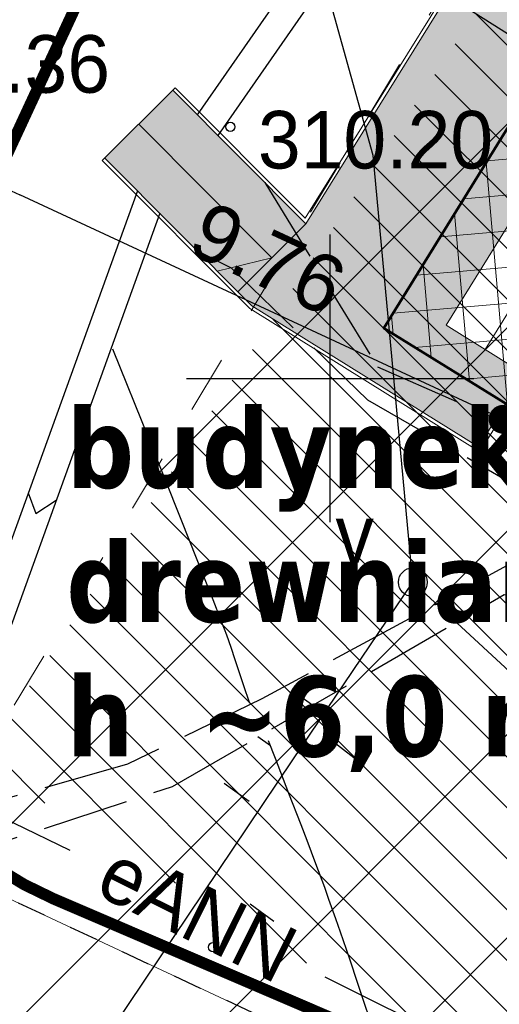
# Model space of a CAD drawing. Extents: x 4615668 to 9294084, y 5331114 to 10688993.
# Tile 60 of 181: x 4655589.57 to 4655597.91, y 5335102.15 to 5335119.26. Entities that reach past the tile are written whole.
import ezdxf
from ezdxf.enums import TextEntityAlignment as Align

# ---------------------------------------------------------------- set-up
doc = ezdxf.new("R2010")
doc.units = 0
doc.header["$MEASUREMENT"] = 0
for name, pattern in [('BUIB05', [1, 0.5, -0.5]), ('CHODNIK', [2, 1.5, -0.5]), ('DROGA', [1, 0.5, -0.5])]:
    doc.linetypes.add(name, pattern=pattern)
for name, color, linetype in [('16', 7, 'Continuous'), ('17', 7, 'Continuous'), ('21', 7, 'Continuous'), ('22', 7, 'Continuous'), ('23', 7, 'Continuous'), ('24', 7, 'Continuous'), ('25', 7, 'Continuous'), ('45', 7, 'Continuous'), ('50', 7, 'Continuous'), ('51', 7, 'Continuous'), ('52', 7, 'Continuous'), ('60', 7, 'Continuous'), ('DIM', 7, 'Continuous'), ('hatcz', 253, 'Continuous'), ('tpsa_stolarka', 4, 'Continuous')]:
    doc.layers.add(name, color=color, linetype=linetype)
for name, color, linetype, lineweight in [('budynek', 7, 'Continuous', 53), ('hatch', 253, 'Continuous', 0), ('sciany - mur', 1, 'Continuous', 30)]:
    doc.layers.add(name, color=color, linetype=linetype, lineweight=lineweight)
doc.styles.add('STYLE2', font='arial.ttf')
doc.styles.add('tomek14', font='ISOCP.shx', dxfattribs={"height": 14})
doc.styles.add('txt', font='TXT', dxfattribs={"height": 0.2})
doc.dimstyles.new('1-500', dxfattribs={"dimtxt": 1, "dimasz": 0.5, "dimexe": 0.18, "dimexo": 0.0625, "dimgap": 0.3, "dimtad": 1, "dimzin": 0, "dimdsep": 46, "dimtxsty": 'STYLE2', "dimblk": 'DOT', "dimcen": 0.09, "dimadec": 0, "dimazin": 0, "dimtfac": 1, "dimtmove": 0, "dimatfit": 0, "dimldrblk": 'DOT', "dimfxl": 0, "dimtolj": 1, "dimtzin": 0, "dimarcsym": 0})

# ---------------------------------------------------------------- blocks, each defined once
blk = doc.blocks.new('*M2220')
at = {"layer": '60', "color": 7, "linetype": 'Continuous'}
for p, q in [((250, 47.5), (250, 52.5)), ((247.5, 50), (252.5, 50))]:
    blk.add_line(p, q, dxfattribs=at)
blk = doc.blocks.new('WYS')
at = {"layer": '52', "color": 67, "linetype": 'Continuous'}
blk.add_circle((-5.960464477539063e-11, 0), 0.08, dxfattribs=at)
blk = doc.blocks.new('SLU')
at = {"layer": '22', "color": 1, "linetype": 'Continuous'}
blk.add_circle((0, 0), 0.25, dxfattribs=at)
blk = doc.blocks.new('_Dot')
at = {"color": 0, "linetype": 'ByBlock', "lineweight": -2}
blk.add_line((-0.5, 0), (-1, 0), dxfattribs=at)
at = {"color": 0, "linetype": 'ByBlock', "const_width": 0.5}
blk.add_lwpolyline([(-0.25, 0, 1), (0.25, 0, 1)], format="xyb", close=True, dxfattribs=at)
blk = doc.blocks.new('*D3052')
at = {"layer": 'Defpoints', "color": 0}
for p in [(4655589.486586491, 5335117.216066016), (4655589.118663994, 5335116.423168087), (4655598.341458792, 5335113.107205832)]:
    blk.add_point(p, dxfattribs=at)
at = {"layer": 'DIM', "color": 0, "lineweight": -2, "ltscale": 40}
for p, q in [((4655589.46027931, 5335117.159372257), (4655589.042899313, 5335116.259890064)), ((4655597.519986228, 5335112.52476535), (4655589.57221406, 5335116.212710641)), ((4655598.315151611, 5335113.050512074), (4655597.897771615, 5335112.15102988))]:
    blk.add_line(p, q, dxfattribs=at)
at = {"layer": 'DIM', "color": 0, "linetype": 'ByBlock', "lineweight": -2, "xscale": 0.5, "yscale": 0.5, "zscale": 0.5}
for p, rotation in [((4655589.118663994, 5335116.423168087), 155.1076380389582), ((4655597.973536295, 5335112.314307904), 335.1076380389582)]:
    blk.add_blockref('_Dot', p, dxfattribs=dict(at, rotation=rotation))
at = {"layer": 'DIM', "color": 0, "lineweight": 0, "ltscale": 40, "insert": (4655593.887282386, 5335115.104008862), "char_height": 1, "attachment_point": 5, "rotation": 335.1076380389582, "style": 'STYLE2'}
blk.add_mtext('\\A1;9.76 ', dxfattribs=at)

msp = doc.modelspace()

# ---------------------------------------------------------------- hatches: boundary and pattern name
at = {"layer": 'hatch', "lineweight": 0, "ltscale": 20}
h = msp.add_hatch(dxfattribs=at)
h.set_pattern_fill('ANSI31', color=3, scale=5, angle=90)
h.set_pattern_definition([(135, (-11889.38753461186, -1756.157411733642), (-0.4419417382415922, -0.4419417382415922), [])])
h.paths.add_polyline_path([(4655588.853541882, 5335106.348965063), (4655610.798979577, 5335092.927984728), (4655619.825675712, 5335105.312798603), (4655679.300408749, 5335063.0252336), (4655675.326717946, 5335047.976233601), (4655665.408717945, 5335034.8332336), (4655687.600717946, 5335024.3332336), (4655665.162164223, 5335010.880926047), (4655660.439717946, 5335018.7222336), (4655662.200548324, 5335023.44111642), (4655659.891973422, 5335034.976713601), (4655638.384717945, 5335008.562233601), (4655616.893631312, 5335004.668337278), (4655615.082051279, 5335002.356566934), (4655641.602881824, 5335003.489237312), (4655662.828717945, 5335002.0482336), (4655672.967717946, 5335007.2912336), (4655703.278717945, 5335014.289233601), (4655716.80115484, 5335015.21179565), (4655741.268717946, 5335020.2582336), (4655757.914925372, 5335026.020848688), (4655726.836717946, 5335084.4152336), (4655710.027717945, 5335087.4572336), (4655682.400717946, 5335098.021233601), (4655634.827987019, 5335133.012327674), (4655626.983201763, 5335138.103612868), (4655613.085717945, 5335142.8702336)])
at = {"layer": 'hatch', "lineweight": 0}
h = msp.add_hatch(dxfattribs=at)
h.set_pattern_fill('ANSI31', color=160, scale=20)
h.set_pattern_definition([(45, (-11889.38753461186, -1756.157411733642), (-1.767766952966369, 1.767766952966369), [])])
h.paths.add_polyline_path([(4655585.344532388, 5335100.488936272), (4655609.824717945, 5335141.1742336), (4655724.520051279, 5335052.342900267), (4655757.948717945, 5335025.9232336), (4655741.268717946, 5335020.2582336), (4655716.277217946, 5335015.1037336), (4655702.906217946, 5335013.900262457), (4655672.967717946, 5335007.2462336), (4655662.828717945, 5335002.0482336), (4655641.396717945, 5335003.5032336), (4655600.674717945, 5335001.373233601), (4655590.094717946, 5334999.0702336), (4655563.772384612, 5335009.5832336), (4655603.238717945, 5335036.5192336), (4655603.010217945, 5335091.8677336)])
at = {"layer": 'hatch', "lineweight": 0, "ltscale": 40}
h = msp.add_hatch(dxfattribs=at)
h.set_pattern_fill('ANSI37', color=0, scale=5, angle=49.99999999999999)
h.set_pattern_definition([(94.99999999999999, (-11889.38753461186, -1756.157411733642), (-0.6226216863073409, -0.05447233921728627), []), (185, (-11889.38753461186, -1756.157411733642), (0.0544723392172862, -0.6226216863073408), [])])
h.paths.add_polyline_path([(4655606.185717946, 5335107.5432336), (4655595.900132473, 5335113.896095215), (4655598.535717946, 5335118.163233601), (4655608.821303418, 5335111.810371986)])
at = {"layer": 'hatcz', "lineweight": 0, "transparency": 33554687}
h = msp.add_hatch(dxfattribs=at)
h.set_pattern_fill('ANCHORLK', color=256, scale=0.1, angle=58)
h.set_pattern_definition([(76.435, (-11889.41685315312, -1756.278924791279), (0.08371673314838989, 0.8799099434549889), [0.25, -1]), (31.43499999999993, (-11889.23246412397, -1756.580587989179), (0.2094686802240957, 0.3352206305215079), [0.176776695, -0.707106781]), (121.435, (-11889.84426830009, -1755.918624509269), (-0.3352206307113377, 0.209468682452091), [0.176776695, -0.707106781]), (166.435, (-11889.6012423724, -1755.977261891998), (-0.3352206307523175, 0.2094686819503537), [0.25, -1])])
h.paths.add_polyline_path([(4655591.046874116, 5335116.854076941), (4655592.2290543, 5335118.033063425), (4655594.544207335, 5335115.711638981), (4655604.489607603, 5335131.659248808), (4655613.176481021, 5335126.254574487), (4655612.648213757, 5335125.405496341), (4655618.337690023, 5335121.865699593), (4655608.564745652, 5335106.15775389), (4655598.077325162, 5335112.682666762), (4655597.549057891, 5335111.833588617), (4655593.606327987, 5335114.286619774)])
h.paths.add_polyline_path([(4655598.341458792, 5335113.107205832), (4655608.404340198, 5335106.846426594), (4655617.649017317, 5335121.705294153), (4655612.197282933, 5335125.097176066), (4655612.091643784, 5335124.927383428), (4655611.183130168, 5335125.4926294), (4655611.288769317, 5335125.662422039), (4655607.586135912, 5335127.966073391), (4655606.421469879, 5335126.094118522), (4655606.406562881, 5335126.126948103), (4655605.500421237, 5335124.670516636), (4655604.167368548, 5335125.49989624), (4655603.374967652, 5335124.226279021), (4655602.950428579, 5335124.490412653), (4655599.411037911, 5335118.801589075), (4655599.797458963, 5335118.503906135), (4655596.982933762, 5335113.952433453)], flags=16)

# ---------------------------------------------------------------- linework, layer by layer
at = {"color": 94, "linetype": 'BUIB05', "lineweight": 0, "ltscale": 2}
msp.add_lwpolyline([(4655585.344532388, 5335100.488936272), (4655609.824717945, 5335141.1742336), (4655724.520051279, 5335052.342900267), (4655757.948717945, 5335025.9232336), (4655741.268717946, 5335020.2582336), (4655716.277217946, 5335015.1037336), (4655702.906217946, 5335013.900262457), (4655672.967717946, 5335007.2462336), (4655662.828717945, 5335002.0482336), (4655641.396717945, 5335003.5032336), (4655600.674717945, 5335001.373233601), (4655590.094717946, 5334999.0702336), (4655563.772384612, 5335009.5832336), (4655603.238717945, 5335036.5192336), (4655603.010217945, 5335091.8677336)], close=True, dxfattribs=at)
at = {"layer": '16', "color": 7, "linetype": 'CHODNIK'}
for points in [[(4655593.828717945, 5335116.4292336), (4655595.789717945, 5335113.2252336), (4655599.625717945, 5335111.5422336)], [(4655592.645717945, 5335115.2502336), (4655593.247717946, 5335114.9492336), (4655595.616717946, 5335112.6542336), (4655598.522717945, 5335110.9722336), (4655598.451717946, 5335110.1912336), (4655598.097717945, 5335109.800233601), (4655593.780717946, 5335107.4582336), (4655591.444717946, 5335106.322233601), (4655587.729717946, 5335105.2632336)], [(4655588.097717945, 5335104.584233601), (4655592.223717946, 5335105.931233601), (4655597.994717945, 5335109.2692336), (4655598.525717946, 5335109.2342336), (4655602.384717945, 5335104.6172336), (4655602.277717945, 5335102.1452336), (4655599.982717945, 5335098.544233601)]]:
    msp.add_lwpolyline(points, dxfattribs=at)
at = {"layer": '17', "color": 97, "linetype": 'DROGA'}
msp.add_lwpolyline([(4655620.341717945, 5335020.2052336), (4655633.343717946, 5335029.1372336), (4655640.841717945, 5335045.0942336), (4655640.873717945, 5335051.414233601), (4655638.080717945, 5335060.135233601), (4655636.026717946, 5335067.1782336), (4655629.846717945, 5335077.1852336), (4655624.183717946, 5335081.7112336), (4655611.242717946, 5335091.0132336), (4655605.109717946, 5335095.5572336), (4655599.632717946, 5335098.754233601), (4655596.337717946, 5335100.7282336), (4655588.097717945, 5335104.584233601), (4655586.138717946, 5335108.198233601), (4655586.183717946, 5335109.851233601), (4655586.870717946, 5335111.595233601), (4655589.751717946, 5335117.6382336), (4655591.673717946, 5335121.953233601), (4655592.680717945, 5335125.4222336), (4655593.732717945, 5335129.5072336), (4655594.236717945, 5335132.6742336), (4655594.466717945, 5335142.2052336), (4655595.198717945, 5335144.579233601)], dxfattribs=at)
at = {"layer": '21', "color": 1, "linetype": 'Continuous'}
for points in [[(4655573.828717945, 5335100.4492336), (4655579.654717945, 5335110.0542336), (4655590.438717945, 5335104.8252336)], [(4655594.872717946, 5335102.624233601), (4655603.811717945, 5335098.169233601), (4655603.709717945, 5335097.930233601), (4655600.002717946, 5335092.4972336)]]:
    msp.add_lwpolyline(points, dxfattribs=at)
at = {"layer": '23', "color": 40, "linetype": 'Continuous'}
for points in [[(4655596.405717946, 5335109.4832336), (4655595.717717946, 5335116.8982336), (4655593.999717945, 5335123.061233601), (4655599.219717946, 5335146.1842336), (4655600.623717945, 5335157.505233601), (4655600.987717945, 5335175.5492336), (4655608.607717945, 5335175.4902336), (4655614.407717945, 5335174.8992336)], [(4655581.443717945, 5335085.7562336), (4655584.300717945, 5335091.4392336), (4655584.717717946, 5335092.1202336), (4655594.317717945, 5335106.3942336), (4655596.405717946, 5335109.4832336), (4655605.580717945, 5335101.0082336), (4655606.388717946, 5335100.2922336)]]:
    msp.add_lwpolyline(points, dxfattribs=at)
at = {"layer": '25', "color": 165, "linetype": 'Continuous'}
msp.add_lwpolyline([(4655592.532717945, 5335122.5932336), (4655593.365717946, 5335121.976233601), (4655601.887717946, 5335116.6052336)], dxfattribs=at)
at = {"layer": '45', "color": 219, "linetype": 'Continuous'}
for points in [[(4655788.317717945, 5335087.1772336), (4655785.962717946, 5335092.8522336), (4655785.058717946, 5335094.1032336), (4655775.353717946, 5335103.0082336), (4655764.977717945, 5335112.567233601), (4655762.182717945, 5335115.231233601), (4655760.795717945, 5335116.010233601), (4655753.129717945, 5335120.527233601), (4655752.237717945, 5335120.464233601), (4655747.342717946, 5335118.6612336), (4655746.477717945, 5335117.9732336), (4655744.632717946, 5335114.2502336), (4655742.289717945, 5335110.3882336), (4655736.082717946, 5335094.805233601), (4655727.258717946, 5335085.511233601), (4655710.145717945, 5335087.9452336), (4655682.638717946, 5335097.3592336), (4655658.141717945, 5335115.5592336), (4655640.804717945, 5335129.4462336), (4655627.316717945, 5335138.9722336), (4655612.959717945, 5335143.544233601), (4655609.493717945, 5335141.7562336), (4655596.703717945, 5335123.4322336), (4655592.653717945, 5335117.6082336)], [(4655787.855717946, 5335086.9852336), (4655785.522717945, 5335092.606233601), (4655784.682717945, 5335093.7692336), (4655775.015717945, 5335102.640233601), (4655764.635717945, 5335112.203233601), (4655761.882717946, 5335114.8252336), (4655760.545717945, 5335115.5762336), (4655753.009717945, 5335120.0172336), (4655752.343717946, 5335119.970233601), (4655747.590717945, 5335118.2192336), (4655746.875717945, 5335117.6512336), (4655745.070717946, 5335114.0082336), (4655742.739717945, 5335110.164233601), (4655736.510717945, 5335094.5312336), (4655727.442717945, 5335084.9792336), (4655710.027717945, 5335087.4572336), (4655682.402717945, 5335096.9112336), (4655657.835717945, 5335115.163233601), (4655640.504717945, 5335129.0462336), (4655627.090717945, 5335138.5202336), (4655613.005717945, 5335143.004233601), (4655609.833717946, 5335141.368233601), (4655597.113717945, 5335123.146233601), (4655593.011717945, 5335117.248233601)], [(4655591.613717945, 5335116.2852336), (4655588.806717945, 5335108.522233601), (4655587.979717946, 5335108.362233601)], [(4655592.003717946, 5335115.8942336), (4655589.180717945, 5335108.0862336), (4655587.947717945, 5335107.8482336)], [(4655589.716717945, 5335111.038233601), (4655589.848717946, 5335110.6792336), (4655590.201717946, 5335110.9092336)]]:
    msp.add_lwpolyline(points, dxfattribs=at)
at = {"layer": '50', "color": 7, "linetype": 'Continuous'}
for points in [[(4655591.183717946, 5335113.5412336), (4655591.812028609, 5335111.972533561), (4655592.370813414, 5335110.578251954), (4655592.648656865, 5335109.880463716), (4655592.924629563, 5335109.181893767), (4655593.061717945, 5335108.8322336), (4655593.122544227, 5335108.672957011), (4655593.161832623, 5335108.566311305), (4655593.23797604, 5335108.352130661), (4655593.311758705, 5335108.137087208), (4655593.456483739, 5335107.705961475), (4655593.566717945, 5335107.3832336)], [(4655593.891717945, 5335106.7302336), (4655594.008710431, 5335106.424550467), (4655594.245284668, 5335105.814158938), (4655594.455796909, 5335105.271673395), (4655594.560210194, 5335105.000113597), (4655594.714788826, 5335104.592005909), (4655594.8658643, 5335104.182580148), (4655594.939717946, 5335103.9772336), (4655595.059927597, 5335103.636426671), (4655595.139024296, 5335103.40887107), (4655595.295209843, 5335102.953084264), (4655595.449452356, 5335102.496643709), (4655595.755631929, 5335101.582987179), (4655595.986717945, 5335100.8982336)]]:
    msp.add_lwpolyline(points, dxfattribs=at)
at = {"layer": '51', "color": 3, "linetype": 'Continuous'}
for p, q in [((4655594.29550308, 5335107.613812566), (4655594.74450308, 5335107.288812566)), ((4655593.71050308, 5335106.801812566), (4655593.93050308, 5335106.643812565)), ((4655595.55750308, 5335106.290812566), (4655594.96550308, 5335106.746812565)), ((4655593.12550308, 5335105.990812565), (4655593.55750308, 5335105.679812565)), ((4655593.575889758, 5335103.891243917), (4655593.989889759, 5335103.592243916))]:
    msp.add_line(p, q, dxfattribs=at)
at = {"layer": 'budynek', "color": 7, "linetype": 'Continuous', "lineweight": 53, "flags": 128}
msp.add_lwpolyline([(4655606.185717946, 5335107.5432336), (4655595.900132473, 5335113.896095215), (4655598.535717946, 5335118.163233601), (4655608.821303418, 5335111.810371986)], close=True, dxfattribs=at)
at = {"layer": 'hatch', "lineweight": 0, "ltscale": 40}
for p, q in [((4655604.472777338, 5335131.669720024), (4655594.544207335, 5335115.711638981)), ((4655603.597735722, 5335130.376854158), (4655594.533245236, 5335115.807598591)), ((4655592.271792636, 5335118.075177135), (4655591.004381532, 5335116.811716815)), ((4655594.544207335, 5335115.711638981), (4655592.229177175, 5335118.032940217)), ((4655594.533245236, 5335115.807598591), (4655592.271792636, 5335118.075177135)), ((4655591.638087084, 5335117.443446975), (4655593.952510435, 5335115.121786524)), ((4655593.568737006, 5335114.239342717), (4655591.004381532, 5335116.811716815)), ((4655593.606327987, 5335114.286619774), (4655591.046874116, 5335116.854076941)), ((4655597.662196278, 5335113.529819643), (4655599.722438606, 5335116.841224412)), ((4655594.544207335, 5335115.711638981), (4655593.361297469, 5335114.532416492)), ((4655593.952510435, 5335115.121786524), (4655593.004333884, 5335114.890496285)), ((4655597.568306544, 5335111.750947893), (4655593.568737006, 5335114.239342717)), ((4655597.549057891, 5335111.833588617), (4655593.606327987, 5335114.286619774))]:
    msp.add_line(p, q, dxfattribs=at)
for points in [[(4655597.549057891, 5335111.833588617), (4655598.077325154, 5335112.682666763), (4655608.564745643, 5335106.157753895), (4655618.337690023, 5335121.865699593), (4655612.699158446, 5335125.373800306)], [(4655597.568306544, 5335111.750947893), (4655598.096573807, 5335112.600026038), (4655608.583994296, 5335106.075113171), (4655618.420330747, 5335121.884948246), (4655612.730854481, 5335125.424744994)], [(4655598.341458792, 5335113.107205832), (4655596.982933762, 5335113.952433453), (4655599.043176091, 5335117.263838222)]]:
    msp.add_lwpolyline(points, dxfattribs=at)
at = {"layer": 'sciany - mur', "color": 251, "lineweight": 0, "ltscale": 40}
msp.add_lwpolyline([(4655629.846717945, 5335077.1852336), (4655623.325697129, 5335082.327979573), (4655614.116398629, 5335088.947629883), (4655605.109717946, 5335095.5572336), (4655596.337717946, 5335100.7282336), (4655588.097717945, 5335104.584233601), (4655586.138717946, 5335108.198233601), (4655586.183717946, 5335109.851233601), (4655586.870717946, 5335111.595233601), (4655589.236426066, 5335116.557390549), (4655591.673717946, 5335121.953233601)], dxfattribs=at)
at = {"layer": 'sciany - mur', "color": 30, "lineweight": 0, "ltscale": 40}
msp.add_lwpolyline([(4655591.26979232, 5335121.058995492, 0.2, 0.2, 0), (4655587.076235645, 5335112.021596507, 0.2, 0.2, 0.422915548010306), (4655590.155634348, 5335103.981102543, 0.2, 0.2, 0), (4655596.882446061, 5335101.098636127, 0.2, 0.2, 0), (4655603.336176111, 5335097.382768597, 0.2, 0.2, 0), (4655605.432390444, 5335096.009998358, 0.2, 0.2, 0), (4655611.731243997, 5335091.72555205, 0.2, 0.2, 0), (4655629.233160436, 5335078.894887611, 0.2, 0.2, 0), (4655630.300702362, 5335077.925964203, 0.2, 0.2, 0), (4655635.098416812, 5335070.296692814, 0.2, 0.2, 0), (4655636.491682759, 5335067.33240996, 0.2, 0.2, 0), (4655637.872062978, 5335063.456319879, 0.2, 0.2, 0), (4655641.197704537, 5335052.493736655, 0.2, 0.2, 0), (4655641.385115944, 5335044.809731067, 0.2, 0.2, 0), (4655630.919190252, 5335030.41018349, 0.2, 0.2, 0), (4655629.4675972, 5335028.978266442, 0.2, 0.2, 0), (4655620.550303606, 5335020.181844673, 0.2, 0.2, 0), (4655602.004477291, 5335014.516566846, 0.2, 0.2, 0), (4655600.383971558, 5335013.921614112, 0.2, 0.2, 0), (4655599.598453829, 5335013.270850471, 0.2, 0.2, 0), (4655583.602736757, 5335000.388686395, 0.2, 0.2, 0), (4655583.573623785, 5335000.33122107, 0.2, 0.2, 0)], format="xyseb", dxfattribs=at)

# ---------------------------------------------------------------- block references
at = {"layer": '24', "color": 40, "linetype": 'Continuous'}
msp.add_blockref('SLU', (4655596.405717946, 5335109.4832336), dxfattribs=at)
at = {"layer": '52', "color": 67, "linetype": 'Continuous'}
for p in [(4655593.230717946, 5335117.397233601), (4655592.929889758, 5335103.139243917)]:
    msp.add_blockref('WYS', p, dxfattribs=at)
at = {"layer": '60', "color": 7, "linetype": 'Continuous'}
msp.add_blockref('*M2220', (4655344.966717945, 5335063.0252336), dxfattribs=at)

# ---------------------------------------------------------------- texts
at = {"layer": '21', "color": 1, "linetype": 'Continuous', "style": 'txt'}
msp.add_text('eANN', height=1, rotation=333.5074861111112, dxfattribs=at).set_placement((4655592.657636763, 5335103.729029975), align=Align.MIDDLE)
at = {"layer": '24', "color": 40, "linetype": 'Continuous', "style": 'txt'}
msp.add_text('v', height=1, dxfattribs=at).set_placement((4655595.393717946, 5335110.3202336), align=Align.MIDDLE)
at = {"layer": '52', "color": 67, "linetype": 'Continuous', "style": 'txt'}
for s, p in [('310.36', (4655587.048717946, 5335117.9902336)), ('310.20', (4655593.710717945, 5335116.6732336))]:
    msp.add_text(s, height=1, dxfattribs=at).set_placement(p)
at = {"layer": 'tpsa_stolarka', "color": 0, "ltscale": 2.5, "insert": (4655590.376206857, 5335112.523315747), "char_height": 1.08, "width": 28.14975011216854, "attachment_point": 1, "style": 'tomek14'}
msp.add_mtext('{\\fTahoma|b1|i0|c238|p34;\\H1.296296x;budynek z Wierchomli - drewniany \\Ph  ~6,0 m\\fTahoma|b0|i0|c238|p34;\\H0.771429x; }', dxfattribs=at)

# ---------------------------------------------------------------- dimensions: what is measured, and where the dimension line sits
at = {"layer": 'DIM', "lineweight": 0, "ltscale": 40}
dim = msp.add_aligned_dim(p1=(4655598.341458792, 5335113.107205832), p2=(4655589.486586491, 5335117.216066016), distance=0.87410187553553, dimstyle='1-500', override={"dimpost": ' '}, dxfattribs=at)
dim.commit()
dim.dimension.update_dxf_attribs({"geometry": '*D3052', "text_midpoint": (4655593.887282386, 5335115.104008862)})

doc.saveas('drawing.dxf')
